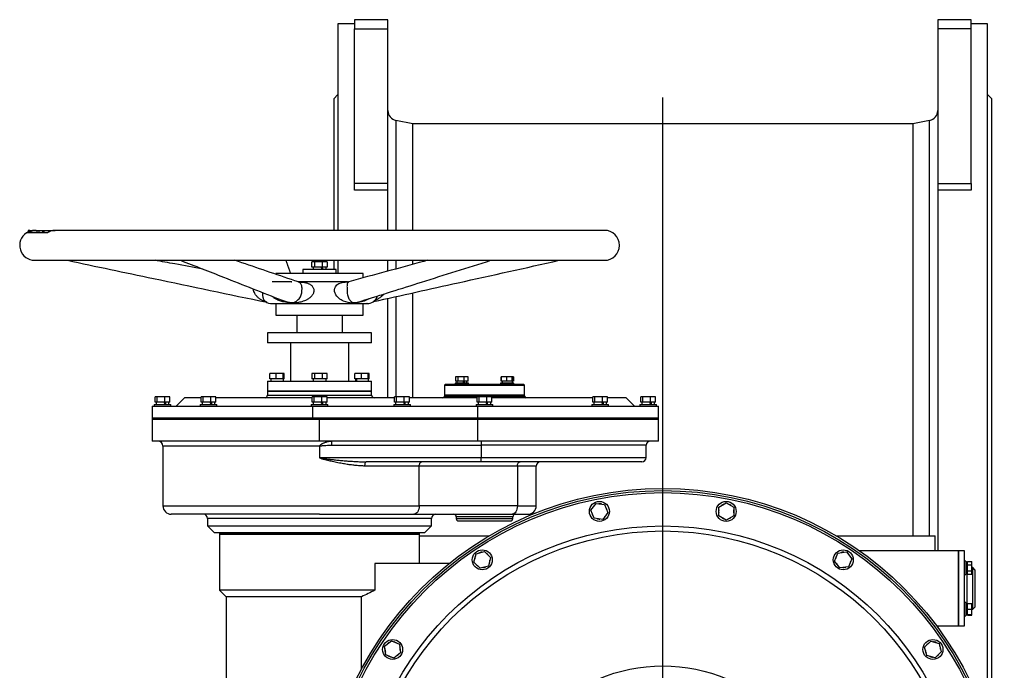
# Model space of a CAD drawing. Extents: x 881 to 5487, y -2816 to 411.
# Tile 11 of 11: x 4284 to 5466, y -395 to 387. Entities that reach past the tile are written whole.
import ezdxf

# ---------------------------------------------------------------- set-up
doc = ezdxf.new("R2010")
doc.units = 0
doc.layers.get('0').update_dxf_attribs({"linetype": 'CONTINUOUS'})

msp = doc.modelspace()

# ---------------------------------------------------------------- linework, layer by layer
at = {"color": 7, "linetype": 'CONTINUOUS'}
for p, q in [((4685.9, 381.8), (4665.9, 381.8)), ((4665.9, 381.8), (4665.9, 133.8)), ((4725.9, 386.8), (4685.9, 386.8)), ((4685.9, 386.8), (4685.9, 375.7)), ((4725.9, 375.7), (4725.9, 386.8)), ((5425.9, 386.8), (5385.9, 386.8)), ((5385.9, 386.8), (5385.9, 375.7)), ((5425.9, 375.7), (5425.9, 386.8)), ((5445.9, 381.8), (5425.9, 381.8)), ((5445.9, -459.7), (5445.9, 381.8)), ((4685.9, 375.7), (4725.9, 375.7)), ((4685.9, 189.9), (4685.9, 375.7)), ((4725.9, 189.9), (4725.9, 375.7)), ((5425.9, 375.7), (5385.9, 375.7)), ((5385.9, 375.7), (5385.9, 189.9)), ((5425.9, 189.9), (5425.9, 375.7)), ((4665.9, 296.8), (4660.9, 291.8)), ((5450.9, 291.8), (5445.9, 296.8)), ((4660.9, 291.8), (4660.9, 133.8)), ((5450.9, -476.3), (5450.9, 291.8)), ((4755.9, 261.8), (4735.5, 265.9)), ((5355.9, 261.8), (4755.9, 261.8)), ((4755.9, 133.8), (4755.9, 261.8)), ((5376.2, 265.9), (5355.9, 261.8)), ((5355.9, 261.8), (5355.9, -233.2)), ((4725.9, 189.9), (4685.9, 189.9)), ((4685.9, 181.9), (4685.9, 189.9)), ((4725.9, 181.9), (4725.9, 189.9)), ((5385.9, 189.9), (5425.9, 189.9)), ((5385.9, 189.9), (5385.9, 181.9)), ((5425.9, 189.9), (5425.9, 181.9)), ((4725.9, 181.9), (4685.9, 181.9)), ((4725.9, 133.8), (4725.9, 181.9)), ((5425.9, 181.9), (5385.9, 181.9)), ((5385.9, 181.9), (5385.9, -251.2)), ((4292.3, 130.8), (4291.9, 130.8)), ((4317.4, 130.8), (4293.8, 130.8)), ((4294.1, 133.8), (4294.1, 131.8)), ((4295, 133.8), (4294.1, 133.8)), ((4295, 132.3), (4295, 133.8)), ((4295, 133.8), (4295.2, 133.8)), ((4295.2, 133.8), (4295.2, 132.3)), ((4295.9, 133.8), (4295.2, 133.8)), ((4295.9, 132.6), (4295.9, 133.8)), ((4295.9, 133.8), (4301.4, 133.8)), ((4301.4, 133.8), (4301.5, 133.8)), ((4303.7, 133.8), (4302.2, 133.8)), ((4305, 130.8), (4305, 133.8)), ((4305, 133.8), (4306.7, 133.8)), ((4306.7, 133.8), (4306.7, 130.8)), ((4306.7, 133.8), (4311.2, 133.8)), ((4311.4, 133.8), (4311.4, 130.8)), ((4312, 133.8), (4312, 130.8)), ((4312, 133.8), (4312.8, 133.8)), ((4312.8, 133.8), (4312.8, 130.8)), ((4312.8, 133.8), (4319, 133.8)), ((4319.1, 133.8), (4319.1, 131.8)), ((4319.6, 133.8), (4319.6, 132.1)), ((4985.9, 133.8), (4326.6, 133.8)), ((4301.9, 97.8), (4985.9, 97.8)), ((4634.7, 89.4), (4634.7, 95.8)), ((4638.3, 95.8), (4634.7, 95.8)), ((4638.3, 89.4), (4638.3, 95.8)), ((4647.4, 95.8), (4638.3, 95.8)), ((4643.8, 95.8), (4642.8, 97.8)), ((4647.4, 89.4), (4647.4, 95.8)), ((4653, 95.8), (4647.4, 95.8)), ((4653, 95.8), (4653, 89.4)), ((4660.9, 97.8), (4660.9, 86.8)), ((4665.9, 97.8), (4665.9, 81.8)), ((4725.9, 84.9), (4725.9, 97.8)), ((4755.9, 93.1), (4755.9, 97.8)), ((4623.9, 86.8), (4623.9, 81.8)), ((4663.9, 86.8), (4623.9, 86.8)), ((4638.3, 89.4), (4634.7, 89.4)), ((4636.2, 89.4), (4636.2, 86.8)), ((4647.4, 89.4), (4638.3, 89.4)), ((4653, 89.4), (4647.4, 89.4)), ((4651.6, 86.8), (4651.6, 89.4)), ((4663.9, 81.8), (4663.9, 86.8)), ((4591.4, 81.8), (4591.4, 81.1)), ((4696.4, 81.8), (4591.4, 81.8)), ((4618.2, 71.8), (4618.7, 71.8)), ((4620, 71.7), (4620.2, 71.7)), ((4679.1, 72), (4678.7, 71.9)), ((4696.4, 76.8), (4696.4, 81.8)), ((4725.9, -67.2), (4725.9, 52.2)), ((4755.9, -67.2), (4755.9, 58.9)), ((4591.4, 45.8), (4591.4, 31.8)), ((4696.4, 31.8), (4696.4, 45.8)), ((4591.4, 31.8), (4696.4, 31.8)), ((4616.4, 31.8), (4616.4, 10.8)), ((4671.4, 10.8), (4671.4, 31.8)), ((4581.4, 10.8), (4581.4, -1.2)), ((4688.1, 10.8), (4581.4, 10.8)), ((4706.4, 10.8), (4688.1, 10.8)), ((4706.4, -1.2), (4706.4, 10.8)), ((4688.1, -1.2), (4581.4, -1.2)), ((4608.9, -1.2), (4608.9, -47.2)), ((4678.9, -47.2), (4678.9, -1.2)), ((4706.4, -1.2), (4688.1, -1.2)), ((4581.4, -47.2), (4581.4, -59.2)), ((4581.4, -47.2), (4688.1, -47.2)), ((4584.3, -44.6), (4584.3, -38.2)), ((4591.7, -38.2), (4584.3, -38.2)), ((4591.7, -44.6), (4584.3, -44.6)), ((4585.2, -44.6), (4585.2, -47.2)), ((4591.7, -44.6), (4591.7, -38.2)), ((4600.2, -38.2), (4591.7, -38.2)), ((4600.2, -44.6), (4591.7, -44.6)), ((4600.2, -44.6), (4600.2, -38.2)), ((4601.4, -38.2), (4600.2, -38.2)), ((4601.4, -44.6), (4600.2, -44.6)), ((4600.6, -47.2), (4600.6, -44.6)), ((4601.4, -44.6), (4601.4, -38.2)), ((4634.7, -38.2), (4634.7, -44.6)), ((4638.3, -38.2), (4634.7, -38.2)), ((4638.3, -44.6), (4634.7, -44.6)), ((4636.2, -44.6), (4636.2, -47.2)), ((4638.3, -44.6), (4638.3, -38.2)), ((4647.4, -38.2), (4638.3, -38.2)), ((4647.4, -44.6), (4638.3, -44.6)), ((4647.4, -44.6), (4647.4, -38.2)), ((4653, -38.2), (4647.4, -38.2)), ((4653, -44.6), (4647.4, -44.6)), ((4651.6, -47.2), (4651.6, -44.6)), ((4653, -44.6), (4653, -38.2)), ((4686.3, -44.6), (4686.3, -38.2)), ((4693.7, -38.2), (4686.3, -38.2)), ((4693.7, -44.6), (4686.3, -44.6)), ((4687.2, -44.6), (4687.2, -47.2)), ((4688.1, -47.2), (4706.4, -47.2)), ((4693.7, -38.2), (4693.7, -44.6)), ((4702.2, -38.2), (4693.7, -38.2)), ((4702.2, -44.6), (4693.7, -44.6)), ((4702.2, -44.6), (4702.2, -38.2)), ((4703.4, -38.2), (4702.2, -38.2)), ((4703.4, -44.6), (4702.2, -44.6)), ((4702.6, -47.2), (4702.6, -44.6)), ((4703.4, -44.6), (4703.4, -38.2)), ((4706.4, -59.2), (4706.4, -47.2)), ((4807.2, -42.2), (4807.2, -47.5)), ((4810.1, -42.2), (4807.2, -42.2)), ((4810.1, -47.5), (4810.1, -42.2)), ((4817.5, -42.2), (4810.1, -42.2)), ((4817.5, -47.5), (4817.5, -42.2)), ((4822.1, -42.2), (4817.5, -42.2)), ((4822.1, -47.5), (4822.1, -42.2)), ((4861.7, -47.5), (4861.7, -42.2)), ((4862.2, -42.2), (4861.7, -42.2)), ((4862.2, -47.5), (4862.2, -42.2)), ((4868.1, -42.2), (4862.2, -42.2)), ((4868.1, -42.2), (4868.1, -47.5)), ((4875.1, -42.2), (4868.1, -42.2)), ((4875.1, -47.5), (4875.1, -42.2)), ((4876, -42.2), (4875.1, -42.2)), ((4876, -47.5), (4876, -42.2)), ((4876.5, -42.2), (4876, -42.2)), ((4876.5, -42.2), (4876.5, -47.5)), ((4794.9, -51.2), (4793.9, -52.2)), ((4793.9, -52.2), (4793.9, -64.2)), ((4793.9, -52.2), (4889.9, -52.2)), ((4888.9, -51.2), (4794.9, -51.2)), ((4806.7, -49.6), (4806.7, -51.2)), ((4807.3, -49.6), (4806.7, -49.6)), ((4810.1, -47.5), (4807.2, -47.5)), ((4822.7, -49.6), (4807.3, -49.6)), ((4808.5, -47.5), (4808.5, -49.6)), ((4817.5, -47.5), (4810.1, -47.5)), ((4822.1, -47.5), (4817.5, -47.5)), ((4820.8, -49.6), (4820.8, -47.5)), ((4822.7, -51.2), (4822.7, -49.6)), ((4861.1, -49.6), (4861.1, -51.2)), ((4872.2, -49.6), (4861.1, -49.6)), ((4862.2, -47.5), (4861.7, -47.5)), ((4868.1, -47.5), (4862.2, -47.5)), ((4863, -47.5), (4863, -49.6)), ((4875.1, -47.5), (4868.1, -47.5)), ((4877.1, -49.6), (4872.2, -49.6)), ((4876, -47.5), (4875.1, -47.5)), ((4875.3, -49.6), (4875.3, -47.5)), ((4876.5, -47.5), (4876, -47.5)), ((4877.1, -51.2), (4877.1, -49.6)), ((4889.9, -52.2), (4888.9, -51.2)), ((4889.9, -64.2), (4889.9, -52.2)), ((4446.5, -72.6), (4446.5, -66.2)), ((4448.8, -66.2), (4446.5, -66.2)), ((4448.8, -72.6), (4448.8, -66.2)), ((4457.7, -66.2), (4448.8, -66.2)), ((4457.7, -66.2), (4457.7, -72.6)), ((4464.3, -66.2), (4457.7, -66.2)), ((4464.3, -72.6), (4464.3, -66.2)), ((4481.9, -67.2), (4471.9, -77.2)), ((4501.7, -67.2), (4481.9, -67.2)), ((4501.7, -72.6), (4501.7, -66.2)), ((4504, -66.2), (4501.7, -66.2)), ((4504, -72.6), (4504, -66.2)), ((4512.9, -66.2), (4504, -66.2)), ((4512.9, -66.2), (4512.9, -72.6)), ((4519.5, -66.2), (4512.9, -66.2)), ((4519.5, -72.6), (4519.5, -66.2)), ((4635, -67.2), (4519.5, -67.2)), ((4581.4, -59.2), (4581.4, -64.2)), ((4706.4, -59.2), (4581.4, -59.2)), ((4581.4, -59.2), (4688.1, -59.2)), ((4635, -72.6), (4635, -66.2)), ((4637.3, -66.2), (4635, -66.2)), ((4637.3, -72.6), (4637.3, -66.2)), ((4646.2, -66.2), (4637.3, -66.2)), ((4646.2, -66.2), (4646.2, -72.6)), ((4652.8, -66.2), (4646.2, -66.2)), ((4652.8, -72.6), (4652.8, -66.2)), ((4734, -67.2), (4652.8, -67.2)), ((4688.1, -59.2), (4706.4, -59.2)), ((4706.4, -64.2), (4706.4, -59.2)), ((4734, -72.6), (4734, -66.2)), ((4736.3, -66.2), (4734, -66.2)), ((4736.3, -72.6), (4736.3, -66.2)), ((4745.2, -66.2), (4736.3, -66.2)), ((4745.2, -66.2), (4745.2, -72.6)), ((4751.8, -66.2), (4745.2, -66.2)), ((4751.8, -72.6), (4751.8, -66.2)), ((4833, -67.2), (4751.8, -67.2)), ((4793.9, -64.2), (4793.9, -65.2)), ((4889.9, -64.2), (4793.9, -64.2)), ((4833, -72.6), (4833, -66.2)), ((4835.3, -66.2), (4833, -66.2)), ((4835.3, -72.6), (4835.3, -66.2)), ((4844.2, -66.2), (4835.3, -66.2)), ((4844.2, -66.2), (4844.2, -72.6)), ((4850.8, -66.2), (4844.2, -66.2)), ((4850.8, -72.6), (4850.8, -66.2)), ((4889.9, -65.2), (4889.9, -64.2)), ((4971.9, -72.6), (4971.9, -66.2)), ((4974.2, -66.2), (4971.9, -66.2)), ((4974.2, -72.6), (4974.2, -66.2)), ((4983.2, -66.2), (4974.2, -66.2)), ((4983.2, -66.2), (4983.2, -72.6)), ((4989.7, -66.2), (4983.2, -66.2)), ((4989.7, -72.6), (4989.7, -66.2)), ((5029.5, -72.6), (5029.5, -66.2)), ((5031.8, -66.2), (5029.5, -66.2)), ((5031.8, -72.6), (5031.8, -66.2)), ((5040.7, -66.2), (5031.8, -66.2)), ((5040.7, -66.2), (5040.7, -72.6)), ((5047.3, -66.2), (5040.7, -66.2)), ((5047.3, -72.6), (5047.3, -66.2)), ((4442.9, -77.2), (4442.9, -91.2)), ((4442.9, -77.2), (4635.8, -77.2)), ((4445.4, -75.2), (4445.4, -77.2)), ((4445.4, -75.2), (4465.4, -75.2)), ((4448.8, -72.6), (4446.5, -72.6)), ((4447.7, -72.6), (4447.7, -75.2)), ((4457.7, -72.6), (4448.8, -72.6)), ((4464.3, -72.6), (4457.7, -72.6)), ((4463.1, -75.2), (4463.1, -72.6)), ((4465.4, -77.2), (4465.4, -75.2)), ((4500.6, -75.2), (4500.6, -77.2)), ((4500.6, -75.2), (4520.6, -75.2)), ((4504, -72.6), (4501.7, -72.6)), ((4502.9, -72.6), (4502.9, -75.2)), ((4512.9, -72.6), (4504, -72.6)), ((4519.5, -72.6), (4512.9, -72.6)), ((4518.3, -75.2), (4518.3, -72.6)), ((4520.6, -77.2), (4520.6, -75.2)), ((4633.9, -75.2), (4633.9, -77.2)), ((4633.9, -75.2), (4653.9, -75.2)), ((4637.3, -72.6), (4635, -72.6)), ((4635.8, -91.2), (4635.8, -77.2)), ((4635.8, -77.2), (4833.4, -77.2)), ((4636.2, -72.6), (4636.2, -75.2)), ((4646.2, -72.6), (4637.3, -72.6)), ((4652.8, -72.6), (4646.2, -72.6)), ((4651.6, -75.2), (4651.6, -72.6)), ((4653.9, -77.2), (4653.9, -75.2)), ((4732.9, -75.2), (4732.9, -77.2)), ((4732.9, -75.2), (4752.9, -75.2)), ((4736.3, -72.6), (4734, -72.6)), ((4735.2, -72.6), (4735.2, -75.2)), ((4745.2, -72.6), (4736.3, -72.6)), ((4751.8, -72.6), (4745.2, -72.6)), ((4750.6, -75.2), (4750.6, -72.6)), ((4752.9, -77.2), (4752.9, -75.2)), ((4831.9, -75.2), (4831.9, -77.2)), ((4831.9, -75.2), (4851.9, -75.2)), ((4835.3, -72.6), (4833, -72.6)), ((4833.4, -77.2), (4833.4, -91.2)), ((4833.4, -77.2), (5050.9, -77.2)), ((4834.2, -72.6), (4834.2, -75.2)), ((4844.2, -72.6), (4835.3, -72.6)), ((4850.8, -72.6), (4844.2, -72.6)), ((4849.6, -75.2), (4849.6, -72.6)), ((4851.9, -77.2), (4851.9, -75.2)), ((4970.8, -75.2), (4970.8, -77.2)), ((4970.8, -75.2), (4990.8, -75.2)), ((4974.2, -72.6), (4971.9, -72.6)), ((4973.1, -72.6), (4973.1, -75.2)), ((4983.2, -72.6), (4974.2, -72.6)), ((4989.7, -72.6), (4983.2, -72.6)), ((4988.5, -75.2), (4988.5, -72.6)), ((4990.8, -77.2), (4990.8, -75.2)), ((5028.4, -75.2), (5028.4, -77.2)), ((5028.4, -75.2), (5048.4, -75.2)), ((5031.8, -72.6), (5029.5, -72.6)), ((5030.7, -72.6), (5030.7, -75.2)), ((5040.7, -72.6), (5031.8, -72.6)), ((5047.3, -72.6), (5040.7, -72.6)), ((5046.1, -75.2), (5046.1, -72.6)), ((5048.4, -77.2), (5048.4, -75.2)), ((5050.9, -91.2), (5050.9, -77.2)), ((4442.9, -91.2), (4442.9, -93.2)), ((4442.9, -91.2), (4635.8, -91.2)), ((4442.9, -93.2), (4442.9, -119.2)), ((4635.8, -93.2), (4442.9, -93.2)), ((4635.8, -93.2), (4635.8, -91.2)), ((4635.8, -91.2), (4833.4, -91.2)), ((4833.4, -93.2), (4635.8, -93.2)), ((4643.9, -119.2), (4643.9, -93.2)), ((4833.3, -93.2), (4833.3, -119.2)), ((4833.4, -91.2), (4833.4, -93.2)), ((4833.4, -91.2), (5050.9, -91.2)), ((5050.9, -93.2), (4833.4, -93.2)), ((5050.9, -93.2), (5050.9, -91.2)), ((5050.9, -119.2), (5050.9, -93.2)), ((4643.9, -119.2), (4442.9, -119.2)), ((4455.9, -125.2), (4455.9, -197.2)), ((4833.3, -119.2), (4643.9, -119.2)), ((4644.1, -125.2), (4644.2, -125.2)), ((4644.1, -139.2), (4644.1, -125.2)), ((4644.2, -139.2), (4644.2, -125.2)), ((4658.7, -124.2), (4838, -124.2)), ((5050.9, -119.2), (4833.3, -119.2)), ((4838, -124.2), (4838, -139.2)), ((5035.9, -139.2), (5035.9, -124.2)), ((4644.2, -139.2), (4644.1, -139.2)), ((4838, -139.2), (4644.2, -139.2)), ((4763.5, -149.2), (4698.4, -149.2)), ((4838.1, -144.2), (4699.8, -144.2)), ((4763.5, -197.2), (4763.5, -149.2)), ((4881.3, -149.2), (4763.5, -149.2)), ((4841.9, -144.2), (4838.1, -144.2)), ((4881.3, -149.2), (4881.3, -197.2)), ((4903.9, -197.2), (4903.9, -149.2)), ((4881.3, -197.2), (4763.5, -197.2)), ((4969.5, -202.3), (4975.8, -194.1)), ((4975.8, -194.1), (4986.1, -195.5)), ((4986.1, -195.5), (4990.1, -205.1)), ((5123, -198.5), (5132, -193.3)), ((5123, -208.9), (5123, -198.5)), ((5132, -193.3), (5141, -198.5)), ((5141, -198.5), (5141, -208.9)), ((4509.4, -212.2), (4509.4, -221.2)), ((4757.2, -207.2), (4875, -207.2)), ((4778.4, -221.2), (4778.4, -212.2)), ((4807.9, -210.2), (4807.9, -212.2)), ((4875.9, -212.2), (4875.9, -210.2)), ((4973.5, -211.9), (4969.5, -202.3)), ((4983.8, -213.3), (4973.5, -211.9)), ((4990.1, -205.1), (4983.8, -213.3)), ((5132, -214.1), (5123, -208.9)), ((5141, -208.9), (5132, -214.1)), ((4509.4, -221.2), (4517.4, -229.2)), ((4509.4, -221.2), (4778.4, -221.2)), ((4770.4, -229.2), (4778.4, -221.2)), ((4517.4, -229.2), (4770.4, -229.2)), ((4523.9, -229.2), (4523.9, -231.2)), ((4523.9, -231.2), (4523.9, -298.2)), ((4523.9, -231.2), (4763.9, -231.2)), ((4763.9, -231.2), (4763.9, -229.2)), ((4763.9, -266.2), (4763.9, -231.2)), ((4763.9, -233.2), (4847.3, -233.2)), ((5264.4, -233.2), (5383, -233.2)), ((5383, -251.2), (5383, -233.2)), ((4829.2, -264.6), (4831.9, -254.6)), ((4831.9, -254.6), (4841.9, -251.9)), ((4841.9, -251.9), (4849.2, -259.2)), ((4849.2, -259.2), (4846.6, -269.3)), ((5262.2, -263.3), (5266.2, -253.7)), ((5266.2, -253.7), (5276.5, -252.3)), ((5276.5, -252.3), (5282.9, -260.6)), ((5410.9, -251.2), (5292.3, -251.2)), ((5417.9, -251.2), (5410.9, -251.2)), ((5410.9, -341.2), (5410.9, -251.2)), ((5410.9, -251.2), (5410.9, -328)), ((5417.9, -328), (5417.9, -251.2)), ((4710.2, -266.2), (4710.2, -298.2)), ((4799.6, -266.2), (4710.2, -266.2)), ((4836.5, -272), (4829.2, -264.6)), ((4846.6, -269.3), (4836.5, -272)), ((5268.6, -271.5), (5262.2, -263.3)), ((5278.9, -270.2), (5268.6, -271.5)), ((5282.9, -260.6), (5278.9, -270.2)), ((5419.5, -263.5), (5417.9, -263.5)), ((5419.5, -263.5), (5419.5, -279.5)), ((5421.6, -265.3), (5419.5, -265.3)), ((5419.5, -265.3), (5419.5, -265.3)), ((5419.5, -265.3), (5419.5, -277.6)), ((5419.5, -267.5), (5419.5, -267.5)), ((5421.6, -264), (5426.9, -264)), ((5421.6, -267.7), (5421.6, -264)), ((5421.6, -267.7), (5426.9, -267.7)), ((5421.6, -275.2), (5421.6, -267.7)), ((5426.9, -267.7), (5426.9, -264)), ((5426.9, -275.2), (5426.9, -267.7)), ((5427.9, -271.2), (5426.9, -271.2)), ((5430.9, -274.2), (5427.9, -271.2)), ((5427.9, -313.9), (5427.9, -271.2)), ((5417.9, -279.5), (5419.5, -279.5)), ((5419.5, -275.5), (5419.5, -275.5)), ((5421.6, -279), (5421.6, -275.2)), ((5421.6, -275.2), (5426.9, -275.2)), ((5421.6, -279), (5426.9, -279)), ((5426.9, -279), (5426.9, -275.2)), ((5430.9, -318.2), (5430.9, -274.2)), ((4523.9, -298.2), (4531.9, -306.2)), ((4710.2, -298.2), (4523.9, -298.2)), ((4531.9, -306.2), (4531.9, -866.2)), ((4694.3, -306.2), (4531.9, -306.2)), ((4694.3, -392.9), (4694.3, -306.2)), ((5419.5, -313), (5417.9, -313)), ((5419.5, -313), (5419.5, -329)), ((5421.6, -314.8), (5419.5, -314.8)), ((5421.6, -314.5), (5426.9, -314.5)), ((5421.6, -321), (5421.6, -314.5)), ((5426.9, -321), (5426.9, -314.5)), ((5427.9, -321.2), (5427.9, -313.9)), ((5427.9, -321.2), (5430.9, -318.2)), ((5410.9, -328), (5410.9, -341.2)), ((5417.9, -341.2), (5417.9, -328)), ((5417.9, -329), (5419.5, -329)), ((5419.5, -327.1), (5421.6, -327.1)), ((5419.5, -327.1), (5421.6, -327.1)), ((5419.5, -327.1), (5419.5, -327.1)), ((5421.6, -327.5), (5421.6, -321)), ((5421.6, -321), (5426.9, -321)), ((5421.6, -327.5), (5426.9, -327.5)), ((5421.6, -328.5), (5421.6, -327.5)), ((5421.6, -328.5), (5426.9, -328.5)), ((5426.9, -327.5), (5426.9, -321)), ((5426.9, -321.2), (5427.9, -321.2)), ((5426.9, -328.5), (5426.9, -327.5)), ((5384.6, -341.2), (5410.9, -341.2)), ((5385.9, -341.2), (5385.9, -342.9)), ((5410.9, -341.2), (5417.9, -341.2)), ((4722, -365.6), (4730.2, -359.2)), ((4723.4, -375.9), (4722, -365.6)), ((4730.2, -359.2), (4739.9, -363.2)), ((4739.9, -363.2), (4741.2, -373.5)), ((5370.1, -366.8), (5377.5, -359.5)), ((5377.5, -359.5), (5387.5, -362.2)), ((5387.5, -362.2), (5390.2, -372.2)), ((4733, -379.8), (4723.4, -375.9)), ((4741.2, -373.5), (4733, -379.8)), ((5372.8, -376.9), (5370.1, -366.8)), ((5382.8, -379.6), (5372.8, -376.9)), ((5390.2, -372.2), (5382.8, -379.6))]:
    msp.add_line(p, q, dxfattribs=at)
msp.add_line((5055.9, -1458.2), (5055.9, 293.5))
at = {"color": 8, "linetype": 'CONTINUOUS'}
for p, q in [((4735.5, 265.9), (4735.5, 133.8)), ((5376.2, -233.2), (5376.2, 265.9)), ((4735.5, 97.8), (4735.5, 87.6)), ((4610.3, 71.8), (4610.4, 71.8)), ((4564.7, 62.5), (4564.9, 63.3)), ((4735.5, 54.3), (4735.5, -66.2)), ((4581.4, -64.2), (4643.9, -64.2)), ((4643.9, -64.2), (4706.4, -64.2)), ((4793.9, -65.2), (4841.9, -65.2)), ((4841.9, -65.2), (4889.9, -65.2)), ((4644.1, -125.2), (4455.9, -125.2)), ((5035.9, -124.2), (4838, -124.2)), ((5035.9, -139.2), (4838, -139.2)), ((4903.9, -149.2), (4881.3, -149.2)), ((4455.9, -197.2), (4763.5, -197.2)), ((4881.3, -197.2), (4903.9, -197.2)), ((4643.9, -212.2), (4509.4, -212.2)), ((4778.4, -212.2), (4643.9, -212.2)), ((4841.9, -210.2), (4807.9, -210.2)), ((4807.9, -212.2), (4875.9, -212.2)), ((4875.9, -210.2), (4841.9, -210.2)), ((5420.9, -277.6), (5420.9, -314.8))]:
    msp.add_line(p, q, dxfattribs=at)
at = {"color": 8, "linetype": 'CONTINUOUS', "flags": 128}
msp.add_lwpolyline([(4703.1, 51.7), (4702, 50.9), (4699.9, 49.9), (4697.6, 48.9), (4694.2, 47.9), (4690.7, 47.2), (4687.2, 46.7), (4683.8, 46.5), (4680.8, 46.7), (4678.1, 47.2), (4675.4, 47.9), (4672.6, 48.9), (4671, 49.6), (4669.6, 50.4), (4668.2, 51.2), (4667, 52.2), (4666, 53), (4665.2, 53.9), (4664.4, 54.8), (4663.3, 56.5), (4662.8, 57.4), (4662.4, 58.3), (4661.9, 60.3), (4661.8, 62.4), (4662.1, 64.3), (4662.8, 65.9), (4663.6, 67.2), (4664.6, 68.2), (4667.1, 69.9), (4669.7, 70.9), (4672.3, 71.5), (4674.8, 71.7), (4677.4, 71.8), (4677.4, 71.8)], dxfattribs=at)
at = {"color": 7, "linetype": 'CONTINUOUS', "flags": 128}
for points in [[(5021.9, -77.2), (5016.9, -72.2), (5011.9, -67.2)], [(4698.4, -149.2), (4698.4, -148.2), (4698.5, -147.3), (4698.6, -146.4), (4698.8, -145.7), (4699, -145.1), (4699.3, -144.6), (4699.6, -144.3), (4699.8, -144.2)], [(4763.5, -149.2), (4763.6, -148.2), (4763.8, -147.3), (4764.1, -146.4), (4764.4, -145.7), (4764.9, -145.1), (4765.5, -144.6), (4766.1, -144.3), (4766.7, -144.2)], [(4881.3, -149.2), (4881.4, -148.2), (4881.6, -147.3), (4881.9, -146.4), (4882.3, -145.7), (4882.7, -145.1), (4883.3, -144.6), (4883.9, -144.3), (4884.5, -144.2)], [(4763.5, -197.2), (4763.4, -199.2), (4763, -201), (4762.4, -202.8), (4761.7, -204.3), (4760.7, -205.5), (4759.6, -206.4), (4758.4, -207), (4757.2, -207.2)], [(4881.3, -197.2), (4881.2, -199.2), (4880.8, -201), (4880.3, -202.8), (4879.5, -204.3), (4878.5, -205.5), (4877.4, -206.4), (4876.2, -207), (4875, -207.2)]]:
    msp.add_lwpolyline(points, dxfattribs=at)
at = {"color": 7, "linetype": 'CONTINUOUS'}
for centre, radius in [((5055.9, -586.2), 410), ((5055.9, -586.2), 407.5), ((5055.9, -586.2), 405), ((4979.8, -203.7), 12), ((5132, -203.7), 12), ((5055.9, -586.2), 365), ((5055.9, -586.2), 359), ((4839.2, -261.9), 12), ((5272.6, -261.9), 12), ((4731.6, -369.5), 12), ((5380.2, -369.5), 12), ((5055.9, -586.2), 197)]:
    msp.add_circle(centre, radius, dxfattribs=at)
for centre, radius, start, end in [((4737.9, 277.6), 12, 180, 258.6901), ((5373.9, 277.6), 12, 281.3099, 0), ((4301.9, 115.8), 18, 123.5573, 270), ((4985.9, 115.8), 18, 270, 90), ((4677.4, 84.5), 12.7, 270.0012, 276.9982), ((4586.9, 58.8), 13, 232.3463, 270), ((4700.9, 58.8), 13, 270, 337.6418), ((4578.4, -64.2), 3, 270, 0), ((4709.4, -64.2), 3, 180, 270), ((4791.9, -65.2), 2, 270, 0), ((4891.9, -65.2), 2, 180, 270), ((4449.9, -125.2), 6, 0, 90), ((4617.9, -123), 40.8, 358.2469, 5.2743), ((5040.9, -124.2), 5, 90, 180), ((5030.9, -139.2), 5, 270, 0), ((4908.9, -149.2), 5, 90, 180), ((4465.9, -197.2), 10, 180, 270), ((4893.9, -197.2), 10, 270, 0), ((4979.8, -203.7), 9.2, 130.5313, 154.4687), ((4979.8, -203.7), 9.2, 70.5313, 94.4687), ((4979.8, -203.7), 9.2, 10.5313, 34.4687), ((5132, -203.7), 9.2, 108.0313, 131.9687), ((5132, -203.7), 9.2, 48.0313, 71.9687), ((4504.4, -212.2), 5, 0, 90), ((4783.4, -212.2), 5, 90, 180), ((4804.9, -210.2), 3, 0, 90), ((4810.9, -212.2), 3, 180, 270), ((4872.9, -212.2), 3, 270, 0), ((4878.9, -210.2), 3, 90, 180), ((4979.8, -203.7), 9.2, 190.5313, 214.4687), ((4979.8, -203.7), 9.2, 250.5313, 274.4687), ((4979.8, -203.7), 9.2, 310.5313, 334.4687), ((5132, -203.7), 9.2, 168.0313, 191.9687), ((5132, -203.7), 9.2, 228.0313, 251.9687), ((5132, -203.7), 9.2, 288.0313, 311.9687), ((5132, -203.7), 9.2, 348.0313, 11.9687), ((4839.2, -261.9), 9.2, 153.0313, 176.9687), ((4839.2, -261.9), 9.2, 93.0313, 116.9687), ((4839.2, -261.9), 9.2, 33.0313, 56.9687), ((5272.6, -261.9), 9.2, 145.5313, 169.4687), ((5272.6, -261.9), 9.2, 85.5313, 109.4687), ((5272.6, -261.9), 9.2, 25.5313, 49.4687), ((4839.2, -261.9), 9.2, 213.0313, 236.9687), ((4839.2, -261.9), 9.2, 273.0313, 296.9687), ((4839.2, -261.9), 9.2, 333.0313, 356.9687), ((5272.6, -261.9), 9.2, 205.5313, 229.4687), ((5272.6, -261.9), 9.2, 265.5313, 289.4687), ((5272.6, -261.9), 9.2, 325.5313, 349.4687), ((4731.6, -369.5), 9.2, 115.5313, 139.4687), ((4731.6, -369.5), 9.2, 55.5313, 79.4687), ((5380.2, -369.5), 9.2, 123.0313, 146.9687), ((5380.2, -369.5), 9.2, 63.0313, 86.9687), ((5380.2, -369.5), 9.2, 3.0313, 26.9687), ((4731.6, -369.5), 9.2, 175.5313, 199.4687), ((4731.6, -369.5), 9.2, 235.5313, 259.4687), ((4731.6, -369.5), 9.2, 295.5313, 319.4687), ((4731.6, -369.5), 9.2, 355.5313, 19.4687), ((5380.2, -369.5), 9.2, 183.0313, 206.9687), ((5380.2, -369.5), 9.2, 243.0313, 266.9687), ((5380.2, -369.5), 9.2, 303.0313, 326.9687)]:
    msp.add_arc(centre, radius, start, end, dxfattribs=at)
for centre, major_axis, ratio, start_param, end_param in [((4643.9, 86.8), (-7.2, 21.1), 0.125034, 4.669632, 4.792842), ((4643.9, 90.6), (-4.8, 14), 0.125034, 4.394929, 4.583819), ((4643.9, 90.6), (-7.2, 21.1), 0.125034, 4.488984, 4.612834), ((4694.9, -47.2), (-3.3, 21.1), 0.329019, 1.396055, 1.519265), ((4694.9, -43.4), (-3.3, 21.1), 0.329019, 1.576063, 1.699913), ((4814.7, -49.6), (-5.8, 16.9), 0.125034, 4.669632, 4.794236), ((4814.7, -46.5), (-3.8, 11.1), 0.125034, 4.390108, 4.582348), ((4814.7, -46.5), (-5.8, 16.9), 0.125034, 4.486928, 4.612194), ((4455.4, -75.2), (-7.2, 21.1), 0.125034, 4.669632, 4.792842), ((4455.4, -71.4), (-4.8, 14), 0.125034, 4.394929, 4.583819), ((4455.4, -71.4), (-7.2, 21.1), 0.125034, 4.488984, 4.612834), ((4510.6, -75.2), (-7.2, 21.1), 0.125034, 4.669632, 4.792842), ((4510.6, -71.4), (-4.8, 14), 0.125034, 4.394929, 4.583819), ((4510.6, -71.4), (-7.2, 21.1), 0.125034, 4.488984, 4.612834), ((4643.9, -75.2), (-7.2, 21.1), 0.125034, 4.669632, 4.792842), ((4643.9, -71.4), (-4.8, 14), 0.125034, 4.394929, 4.583819), ((4643.9, -71.4), (-7.2, 21.1), 0.125034, 4.488984, 4.612834), ((4742.9, -75.2), (-7.2, 21.1), 0.125034, 4.669632, 4.792842), ((4742.9, -71.4), (-4.8, 14), 0.125034, 4.394929, 4.583819), ((4742.9, -71.4), (-7.2, 21.1), 0.125034, 4.488984, 4.612834), ((4841.9, -75.2), (-7.2, 21.1), 0.125034, 4.669632, 4.792842), ((4841.9, -71.4), (-4.8, 14), 0.125034, 4.394929, 4.583819), ((4841.9, -71.4), (-7.2, 21.1), 0.125034, 4.488984, 4.612834), ((4980.8, -75.2), (-7.2, 21.1), 0.125034, 4.669632, 4.792842), ((4980.8, -71.4), (-4.8, 14), 0.125034, 4.394929, 4.583819), ((4980.8, -71.4), (-7.2, 21.1), 0.125034, 4.488984, 4.612834), ((5038.4, -75.2), (-7.2, 21.1), 0.125034, 4.669632, 4.792842), ((5038.4, -71.4), (-4.8, 14), 0.125034, 4.394929, 4.583819), ((5038.4, -71.4), (-7.2, 21.1), 0.125034, 4.488984, 4.612834), ((5418.5, -271.5), (16.9, 0), 0.36397, 4.769827, 4.895093), ((5421.6, -271.5), (16.9, 0), 0.36397, 4.621419, 4.712389)]:
    msp.add_ellipse(centre, major_axis=major_axis, ratio=ratio, start_param=start_param, end_param=end_param, dxfattribs=at)
for points, knots in [([(4302.4, 133.7), (4301.8, 133.7), (4300.2, 133.8), (4297.6, 133.3), (4294.8, 132.3), (4293.1, 131.3), (4292.3, 130.8)], [0, 0, 0, 0, 0.165252, 0.444715, 0.732285, 1, 1, 1, 1]), ([(4293.8, 130.8), (4294.7, 131.3), (4296.4, 132.3), (4299.3, 133.3), (4302.2, 133.8), (4304.1, 133.8), (4305, 133.7)], [0, 0, 0, 0, 0.252055, 0.51142, 0.763475, 1, 1, 1, 1]), ([(4311.4, 133.8), (4311.4, 133.8), (4311.6, 133.8), (4311.8, 133.8), (4312, 133.8), (4312, 133.8)], [0, 0, 0, 0, 0.4964, 0.748141, 1, 1, 1, 1]), ([(4326.7, 133.7), (4326.2, 133.7), (4324.7, 133.8), (4322.3, 133.3), (4319.7, 132.3), (4318.1, 131.3), (4317.4, 130.8)], [0, 0, 0, 0, 0.158001, 0.439895, 0.729956, 1, 1, 1, 1]), ([(4319.2, 133.8), (4319.2, 133.8), (4319.2, 133.8), (4319.5, 133.8), (4319.6, 133.8)], [0, 0, 0, 0, 0.641176, 1, 1, 1, 1]), ([(4319.6, 133.8), (4320, 133.8), (4320.7, 133.8), (4322.7, 133.8), (4324.7, 133.8), (4325.9, 133.8), (4326.3, 133.8)], [0, 0, 0, 0, 0.298387, 0.586411, 0.867279, 1, 1, 1, 1]), ([(4341.1, 97.8), (4375.6, 90.5), (4455.4, 73.7), (4535.4, 56.9), (4580.8, 47.4)], [0, 0, 0, 0, 0.431192, 1, 1, 1, 1]), ([(4503.8, 87.3), (4492.6, 89.4), (4473.5, 92.8), (4454.3, 96.3), (4446.4, 97.8)], [0, 0, 0, 0, 0.585855, 1, 1, 1, 1]), ([(4477.1, 97.8), (4494.2, 91.1), (4534.8, 75.1), (4575.4, 59.1), (4598.9, 49.9)], [0, 0, 0, 0, 0.421051, 1, 1, 1, 1]), ([(4618.5, 71.8), (4595.9, 79.5), (4570.4, 88.2), (4545, 96.8), (4542.3, 97.8)], [0, 0, 0, 0, 0.891122, 1, 1, 1, 1]), ([(4603.4, 97.8), (4603.6, 97.3), (4604, 96.2), (4604.5, 94.6), (4605.1, 93.1), (4605.5, 91.8), (4605.9, 90.6), (4606.3, 89.6), (4606.6, 88.5), (4607, 87.4), (4607.4, 86.3), (4607.8, 85.2), (4608.3, 83.8), (4608.7, 82.7), (4608.9, 82), (4609, 81.8)], [0, 0, 0, 0, 0.089132, 0.197934, 0.293663, 0.376316, 0.445893, 0.512808, 0.577657, 0.645275, 0.715662, 0.788819, 0.864745, 0.965384, 1, 1, 1, 1]), ([(4773.3, 97.8), (4771.9, 97.4), (4740.5, 88.8), (4709, 80.2), (4679.1, 72.1)], [0, 0, 0, 0, 0.046736, 1, 1, 1, 1]), ([(4693.7, 48.8), (4717.9, 56.4), (4769.8, 72.7), (4821.7, 89.1), (4849.4, 97.8)], [0, 0, 0, 0, 0.467148, 1, 1, 1, 1]), ([(4708.5, 48.3), (4742.4, 55.8), (4816.8, 72.3), (4891.2, 88.8), (4931.6, 97.8)], [0, 0, 0, 0, 0.456129, 1, 1, 1, 1]), ([(4610.4, 71.8), (4608.4, 71.8), (4604.4, 71.8), (4599.2, 71.8), (4594.7, 71.8), (4591.1, 71.8), (4588.6, 71.8), (4587.1, 71.8), (4587, 71.8), (4586.9, 71.8)], [0, 0, 0, 0, 0.140566, 0.285157, 0.43256, 0.581413, 0.730264, 0.877667, 1, 1, 1, 1]), ([(4630.7, 71.8), (4628.5, 71.8), (4624.2, 71.8), (4620.2, 71.8), (4618.2, 71.8)], [0, 0, 0, 0, 0.500002, 1, 1, 1, 1]), ([(4620.2, 71.8), (4619.9, 71.7), (4619.2, 71.6), (4618.8, 71.7), (4618.5, 71.8)], [0, 0, 0, 0, 0.422036, 1, 1, 1, 1]), ([(4677.4, 71.8), (4675.7, 71.8), (4672.4, 71.8), (4666.9, 71.8), (4661.1, 71.8), (4655.1, 71.8), (4648.9, 71.8), (4642.7, 71.8), (4636.6, 71.8), (4632.6, 71.8), (4630.7, 71.8)], [0, 0, 0, 0, 0.122454, 0.247066, 0.373156, 0.5, 0.626844, 0.752934, 0.877545, 1, 1, 1, 1]), ([(4678.7, 71.9), (4678.5, 71.9), (4678.1, 71.7), (4677.6, 71.6), (4677.1, 71.6), (4676.7, 71.6), (4676.7, 71.7), (4676.8, 71.7)], [0, 0, 0, 0, 0.136767, 0.290828, 0.467619, 0.671221, 1, 1, 1, 1]), ([(4629.3, 70.3), (4629.8, 70.2), (4630.8, 69.8), (4632.1, 69.1), (4633.4, 68.3), (4634.5, 67.4), (4635.5, 66.2), (4636.4, 64.7), (4636.9, 63.1), (4637.1, 61.2), (4636.7, 59.3), (4636.1, 57.5), (4635.1, 55.8), (4633.6, 54), (4631.3, 52), (4629.4, 50.9), (4628.4, 50.4)], [0, 0, 0, 0, 0.068552, 0.132892, 0.19311, 0.249401, 0.314547, 0.374933, 0.438699, 0.500374, 0.562899, 0.624314, 0.688297, 0.749304, 0.870166, 1, 1, 1, 1]), ([(4586.9, 45.8), (4586.9, 45.8), (4586.9, 45.8), (4587.4, 45.8), (4588.5, 45.8), (4590.2, 45.8), (4592.4, 45.8), (4595.2, 45.8), (4598.6, 45.8), (4602.4, 45.8), (4606.6, 45.8), (4611.6, 45.8), (4617.4, 45.8), (4623.9, 45.8), (4628.4, 45.8), (4630.7, 45.8)], [0, 0, 0, 0, 0.034478, 0.107035, 0.182609, 0.258191, 0.33517, 0.41256, 0.489951, 0.56693, 0.642505, 0.718085, 0.814757, 0.908789, 1, 1, 1, 1]), ([(4630.7, 45.8), (4632.4, 45.8), (4635.8, 45.8), (4641.1, 45.8), (4646.5, 45.8), (4652.1, 45.8), (4657.7, 45.8), (4663.2, 45.8), (4668.6, 45.8), (4673.8, 45.8), (4678.7, 45.8), (4683.1, 45.8), (4687.1, 45.8), (4691, 45.8), (4694.5, 45.8), (4697.4, 45.8), (4699.3, 45.8), (4700.4, 45.8), (4700.9, 45.8), (4700.8, 45.8), (4700.8, 45.8)], [0, 0, 0, 0, 0.050704, 0.101405, 0.155149, 0.208898, 0.264882, 0.320871, 0.377896, 0.435226, 0.492556, 0.549581, 0.605565, 0.661555, 0.733167, 0.802826, 0.870393, 0.921093, 0.971797, 1, 1, 1, 1]), ([(4971.9, -67.2), (4971.8, -67.2), (4968.7, -67.2), (4961.9, -67.2), (4951.3, -67.2), (4939.9, -67.2), (4927.8, -67.2), (4915.2, -67.2), (4901.9, -67.2), (4889.1, -67.2), (4876.9, -67.2), (4865.4, -67.2), (4856.7, -67.2), (4851.8, -67.2), (4850.8, -67.2)], [0, 0, 0, 0, 0.005183, 0.106727, 0.211221, 0.315716, 0.417338, 0.518959, 0.623547, 0.728135, 0.81097, 0.893808, 0.978207, 1, 1, 1, 1]), ([(5011.8, -67.2), (5011.8, -67.2), (5011.9, -67.2), (5010.9, -67.2), (5008.8, -67.2), (5005.3, -67.2), (5000.7, -67.2), (4995.6, -67.2), (4991.5, -67.2), (4989.7, -67.2)], [0, 0, 0, 0, 0.056921, 0.218441, 0.384665, 0.550889, 0.71217, 0.873448, 1, 1, 1, 1]), ([(4644.1, -125.2), (4644.1, -125.1), (4644.1, -124.9), (4644.2, -124.6), (4644.5, -124.2), (4644.8, -123.8), (4645.4, -123.4), (4646.1, -122.9), (4647.1, -122.3), (4648.2, -121.7), (4649.5, -121.2), (4651, -120.6), (4652.8, -120.1), (4654.7, -119.6), (4656.7, -119.3), (4657.9, -119.2), (4658.5, -119.2)], [0, 0, 0, 0, 0.015503, 0.031927, 0.063512, 0.092302, 0.126537, 0.182123, 0.252042, 0.329744, 0.40881, 0.500591, 0.624957, 0.750136, 0.882553, 1, 1, 1, 1]), ([(4644.2, -125.2), (4644.2, -125.2), (4644.2, -125.2), (4644.2, -125.2), (4644.3, -125.2), (4644.4, -125.1), (4644.7, -125), (4645.1, -125), (4645.6, -124.9), (4646.1, -124.8), (4647, -124.8), (4648.2, -124.6), (4649.9, -124.5), (4652.2, -124.4), (4655.1, -124.2), (4657.6, -124.2), (4658.7, -124.2)], [0, 0, 0, 0, 0.000611, 0.001274, 0.002879, 0.007705, 0.038277, 0.062132, 0.097134, 0.132531, 0.164752, 0.284754, 0.389279, 0.499998, 0.763338, 1, 1, 1, 1]), ([(4837.8, -119.2), (4837.8, -119.2), (4837.9, -119.3), (4837.9, -119.7), (4837.9, -120.3), (4837.9, -121.3), (4838, -122.6), (4838, -123.7), (4838, -124.2)], [0, 0, 0, 0, 0.155873, 0.302986, 0.441355, 0.570944, 0.802849, 1, 1, 1, 1]), ([(4698.4, -149.2), (4696.7, -149.2), (4693.2, -149.1), (4687.8, -148.7), (4682.3, -148), (4676.7, -147.2), (4671.9, -146.4), (4667.7, -145.6), (4664.2, -144.9), (4660.8, -144.2), (4657.9, -143.5), (4655.5, -143), (4653.7, -142.5), (4652.1, -142.1), (4650.6, -141.8), (4649.3, -141.4), (4648.1, -141.1), (4647.2, -140.8), (4646.3, -140.5), (4645.6, -140.3), (4645, -140), (4644.7, -139.9), (4644.5, -139.7), (4644.3, -139.6), (4644.1, -139.4), (4644.1, -139.3), (4644.1, -139.2), (4644.1, -139.2)], [0, 0, 0, 0, 0.094106, 0.195852, 0.296399, 0.394754, 0.49965, 0.561171, 0.624725, 0.687253, 0.749813, 0.784329, 0.816683, 0.846878, 0.874914, 0.898644, 0.919494, 0.937467, 0.953108, 0.968743, 0.977333, 0.98438, 0.988628, 0.992184, 0.996544, 0.998341, 1, 1, 1, 1]), ([(4644.2, -139.2), (4644.2, -139.2), (4644.2, -139.2), (4644.3, -139.3), (4644.4, -139.4), (4644.7, -139.5), (4646.1, -139.9), (4648.7, -140.2), (4652.3, -140.7), (4656.2, -141.1), (4659.7, -141.5), (4663.1, -141.9), (4666, -142.2), (4669, -142.5), (4673, -142.8), (4677.8, -143.2), (4683.5, -143.6), (4689, -143.9), (4694.5, -144.2), (4698.1, -144.2), (4699.8, -144.2)], [0, 0, 0, 0, 0.000494, 0.00105, 0.002488, 0.009611, 0.015602, 0.08017, 0.149501, 0.213871, 0.286887, 0.340182, 0.393709, 0.447213, 0.500066, 0.607604, 0.705097, 0.805279, 0.907854, 1, 1, 1, 1]), ([(4838.1, -144.2), (4838.1, -144.2), (4838, -144.1), (4838, -143.7), (4838, -142.9), (4838, -142), (4838, -140.8), (4838, -139.8), (4838, -139.2)], [0, 0, 0, 0, 0.155095, 0.29029, 0.500161, 0.630528, 0.757474, 1, 1, 1, 1]), ([(5030.9, -144.2), (5030.8, -144.2), (5030.6, -144.2), (5029, -144.2), (5026.4, -144.2), (5022.7, -144.2), (5018, -144.2), (5012.7, -144.2), (5006.8, -144.2), (5000.2, -144.2), (4992.7, -144.2), (4984.5, -144.2), (4975.6, -144.2), (4966.1, -144.2), (4956, -144.2), (4945.4, -144.2), (4934.4, -144.2), (4923.1, -144.2), (4910.8, -144.2), (4897.6, -144.2), (4883.5, -144.2), (4869.5, -144.2), (4855.6, -144.2), (4846.4, -144.2), (4841.9, -144.2)], [0, 0, 0, 0, 0.04582, 0.092803, 0.140878, 0.189965, 0.239974, 0.282515, 0.325404, 0.368618, 0.41229, 0.456093, 0.5, 0.543906, 0.587709, 0.631382, 0.674595, 0.717484, 0.760026, 0.810034, 0.85912, 0.907196, 0.954179, 1, 1, 1, 1]), ([(4643.9, -207.2), (4639.6, -207.2), (4631, -207.2), (4617.9, -207.2), (4604.7, -207.2), (4591.4, -207.2), (4578.9, -207.2), (4567.4, -207.2), (4556.7, -207.2), (4546.4, -207.2), (4536.4, -207.2), (4526.9, -207.2), (4517.9, -207.2), (4509.5, -207.2), (4501.8, -207.2), (4494.8, -207.2), (4488.5, -207.2), (4483, -207.2), (4478, -207.2), (4473.6, -207.2), (4470.1, -207.2), (4467.6, -207.2), (4466.1, -207.2), (4466, -207.2), (4465.9, -207.2)], [0, 0, 0, 0, 0.045821, 0.092803, 0.140878, 0.189965, 0.239974, 0.282514, 0.325404, 0.368618, 0.41229, 0.456092, 0.5, 0.543905, 0.587708, 0.631382, 0.674594, 0.717484, 0.760026, 0.810034, 0.85912, 0.907195, 0.954179, 1, 1, 1, 1]), ([(4643.9, -207.2), (4648.9, -207.2), (4659.1, -207.2), (4674.3, -207.2), (4689.3, -207.2), (4704.1, -207.2), (4718.5, -207.2), (4732.2, -207.2), (4745.2, -207.2), (4753.2, -207.2), (4757.2, -207.2)], [0, 0, 0, 0, 0.123372, 0.248129, 0.373826, 0.5, 0.626173, 0.751871, 0.876628, 1, 1, 1, 1]), ([(4875, -207.2), (4876.4, -207.2), (4879.2, -207.2), (4882.9, -207.2), (4886.2, -207.2), (4889, -207.2), (4891.2, -207.2), (4892.7, -207.2), (4893.7, -207.2), (4893.8, -207.2), (4893.9, -207.2)], [0, 0, 0, 0, 0.122342, 0.246933, 0.373073, 0.499999, 0.626926, 0.753066, 0.877658, 1, 1, 1, 1]), ([(4810.9, -215.2), (4810.9, -215.2), (4811, -215.2), (4811.8, -215.2), (4812.9, -215.2), (4814.3, -215.2), (4815.9, -215.2), (4817.8, -215.2), (4820.6, -215.2), (4823.9, -215.2), (4827.6, -215.2), (4831.3, -215.2), (4836.1, -215.2), (4840, -215.2), (4841.9, -215.2)], [0, 0, 0, 0, 0.077665, 0.157731, 0.240042, 0.304399, 0.368747, 0.434472, 0.500188, 0.631454, 0.695811, 0.760158, 0.883566, 1, 1, 1, 1]), ([(4841.9, -215.2), (4843.1, -215.2), (4845.7, -215.2), (4849.5, -215.2), (4853, -215.2), (4856.2, -215.2), (4858.9, -215.2), (4861.5, -215.2), (4864.6, -215.2), (4867.3, -215.2), (4869.5, -215.2), (4871.1, -215.2), (4872.6, -215.2), (4872.8, -215.2), (4872.9, -215.2)], [0, 0, 0, 0, 0.077666, 0.15773, 0.240041, 0.304399, 0.368745, 0.434471, 0.500187, 0.631452, 0.695811, 0.760158, 0.883566, 1, 1, 1, 1]), ([(4763.9, -231.2), (4763.8, -231.2), (4763.5, -231.2), (4761.7, -231.2), (4758.9, -231.2), (4754.9, -231.2), (4749.9, -231.2), (4743.8, -231.2), (4736.8, -231.2), (4728.9, -231.2), (4720.1, -231.2), (4710.7, -231.2), (4700.5, -231.2), (4689.9, -231.2), (4678.8, -231.2), (4667.3, -231.2), (4655.7, -231.2), (4643.9, -231.2), (4632.1, -231.2), (4620.4, -231.2), (4609, -231.2), (4597.9, -231.2), (4587.2, -231.2), (4577.1, -231.2), (4567.6, -231.2), (4558.9, -231.2), (4551, -231.2), (4543.9, -231.2), (4537.9, -231.2), (4532.8, -231.2), (4528.9, -231.2), (4526, -231.2), (4524.2, -231.2), (4524, -231.2), (4523.9, -231.2)], [0, 0, 0, 0, 0.03125, 0.0625, 0.09375, 0.125, 0.15625, 0.1875, 0.21875, 0.25, 0.28125, 0.3125, 0.34375, 0.375, 0.40625, 0.4375, 0.46875, 0.5, 0.53125, 0.5625, 0.59375, 0.625, 0.65625, 0.6875, 0.71875, 0.75, 0.78125, 0.8125, 0.84375, 0.875, 0.90625, 0.9375, 0.96875, 1, 1, 1, 1]), ([(4710.2, -298.2), (4707.5, -299.7), (4702.3, -302.5), (4696.9, -305), (4694.3, -306.2)], [0, 0, 0, 0, 0.513747, 1, 1, 1, 1])]:
    msp.add_open_spline(points, degree=3, knots=knots, dxfattribs=at)
at = {"color": 8, "linetype": 'CONTINUOUS'}
for points, knots in [([(4622.7, 62.5), (4622.8, 62.8), (4622.8, 63.5), (4622.8, 64.8), (4622.6, 66.5), (4622.2, 68.2), (4621.4, 69.7), (4620.3, 70.9), (4619.2, 71.6), (4618.6, 71.7), (4618.5, 71.8)], [0, 0, 0, 0, 0.049192, 0.10035, 0.215098, 0.35739, 0.528574, 0.723634, 0.937523, 1, 1, 1, 1]), ([(4620.2, 71.7), (4620.8, 71.7), (4622.6, 71.7), (4625.6, 71.4), (4628.1, 70.7), (4629.3, 70.3)], [0, 0, 0, 0, 0.183692, 0.594846, 1, 1, 1, 1]), ([(4678.7, 71.9), (4678.6, 71.8), (4678.2, 71.6), (4677.6, 70.9), (4677.1, 69.7), (4676.8, 68.2), (4676.8, 66.5), (4676.8, 64.8), (4676.9, 63.5), (4676.9, 62.8), (4676.9, 62.5)], [0, 0, 0, 0, 0.106783, 0.312362, 0.498908, 0.660316, 0.795248, 0.90472, 0.953189, 1, 1, 1, 1]), ([(4580.5, 47.5), (4579.9, 47.7), (4578.6, 48), (4576, 49.1), (4573.2, 50.6), (4570.4, 52.7), (4568.1, 55.1), (4566.2, 57.6), (4565.2, 59.7), (4564.7, 61.3), (4564.7, 62.1), (4564.7, 62.5)], [0, 0, 0, 0, 0.092059, 0.225766, 0.397758, 0.557041, 0.698543, 0.818661, 0.917524, 0.960364, 1, 1, 1, 1]), ([(4598.9, 49.9), (4599.7, 49.6), (4602, 48.7), (4605.2, 47.8), (4608.5, 47.2), (4610.9, 47), (4613, 47.2), (4614.6, 47.9), (4616.4, 49), (4618.3, 50.6), (4620.1, 52.7), (4621.4, 55.1), (4622.2, 57.5), (4622.6, 59.7), (4622.7, 61.3), (4622.7, 62.1), (4622.7, 62.5)], [0, 0, 0, 0, 0.055784, 0.168881, 0.225711, 0.280521, 0.335254, 0.420785, 0.506041, 0.615879, 0.717802, 0.807812, 0.884558, 0.94754, 0.974613, 1, 1, 1, 1]), ([(4676.9, 62.5), (4677, 62.1), (4677, 61.3), (4677, 59.7), (4677.2, 57.6), (4677.6, 55.1), (4678.5, 52.7), (4679.7, 50.6), (4681, 48.9), (4682.2, 47.8), (4683.4, 47.2), (4684.9, 47), (4687.5, 47.2), (4690.5, 47.8), (4692.7, 48.5), (4693.7, 48.8)], [0, 0, 0, 0, 0.027095, 0.056381, 0.123963, 0.206075, 0.302805, 0.411692, 0.529264, 0.651408, 0.712782, 0.771975, 0.831087, 0.923457, 1, 1, 1, 1]), ([(4575.4, 59.1), (4575.4, 59), (4575.4, 58.6), (4575.4, 57.8), (4575.4, 56.7), (4575.5, 55.5), (4575.6, 54.5), (4575.8, 53.5), (4576.1, 52.7), (4576.4, 51.7), (4577, 50.6), (4577.8, 49.6), (4578.4, 48.9), (4578.9, 48.6), (4579, 48.5)], [0, 0, 0, 0, 0.011431, 0.067576, 0.137584, 0.211421, 0.289886, 0.359919, 0.433639, 0.511252, 0.648209, 0.79572, 0.953903, 1, 1, 1, 1]), ([(4628.4, 50.4), (4627.4, 49.9), (4625.6, 49.1), (4622.7, 48.1), (4619.9, 47.4), (4617.1, 46.9), (4614.3, 46.6), (4611.2, 46.5), (4607.9, 46.7), (4604.5, 47.1), (4601.4, 47.7), (4598.6, 48.3), (4596.2, 49.1), (4593.9, 50), (4591.8, 51), (4590.2, 52), (4588.9, 53), (4588, 53.8), (4587.7, 54.2), (4587.6, 54.3)], [0, 0, 0, 0, 0.072497, 0.147643, 0.221604, 0.296261, 0.370237, 0.442992, 0.515742, 0.589941, 0.664212, 0.720399, 0.774964, 0.832152, 0.885527, 0.924844, 0.961747, 0.996354, 1, 1, 1, 1]), ([(4720.5, 57.2), (4720, 56.6), (4718.7, 54.9), (4716.2, 52.8), (4713.1, 50.7), (4710.6, 49.4), (4709.3, 49), (4709.2, 48.9)], [0, 0, 0, 0, 0.159746, 0.40504, 0.681162, 0.979308, 1, 1, 1, 1]), ([(4712.9, 53.8), (4712.9, 53.9), (4713, 54.1), (4713.2, 54.5), (4713.3, 54.9), (4713.3, 54.9)], [0, 0, 0, 0, 0.015702, 0.86172, 1, 1, 1, 1])]:
    msp.add_open_spline(points, degree=3, knots=knots, dxfattribs=at)

doc.saveas('drawing.dxf')
